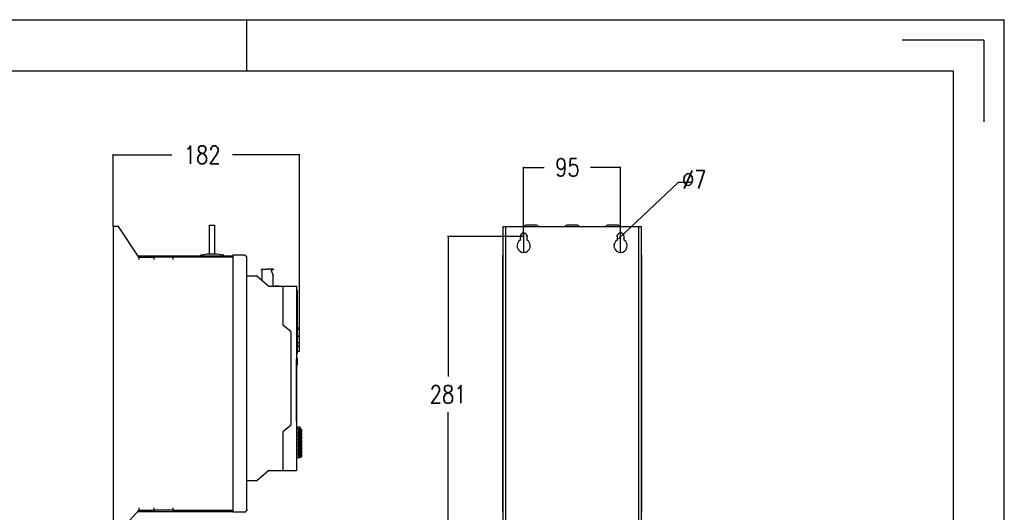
# Model space of a CAD drawing. Header units: millimetres. Extents: x -2787 to 4673, y -54 to 2046.
# Tile 94 of 124: x 520 to 1485, y 568 to 1050. Entities that reach past the tile are written whole.
import ezdxf

# ---------------------------------------------------------------- set-up
doc = ezdxf.new("R2010")
doc.units = ezdxf.units.MM
doc.header["$LTSCALE"] = 81.675
doc.header["$PDMODE"] = 3
doc.header["$PDSIZE"] = 0.3125
doc.layers.get('0').update_dxf_attribs({"linetype": 'CONTINUOUS'})
doc.layers.get('DEFPOINTS').update_dxf_attribs({"linetype": 'CONTINUOUS'})
doc.layers.add('02___PRT_ALL_AXES', color=7, linetype='CONTINUOUS')
doc.styles.get("Standard").update_dxf_attribs({"font": 'SIMPLEX.SHX', "width": 0.8})
doc.dimstyles.new('DIMSTYLE_1', dxfattribs={"dimtxt": 17.5, "dimasz": 0.9375, "dimexe": 0.125, "dimexo": 0.0625, "dimgap": 1.75, "dimtad": 0, "dimtih": 1, "dimtoh": 1, "dimdsep": 46, "dimtxsty": 'Standard', "dimblk": '_FILLED', "dimblk1": '_FILLED', "dimblk2": '_FILLED', "dimcen": 0.09, "dimazin": 2, "dimtfac": 1, "dimtofl": 0, "dimtmove": 0, "dimatfit": 3, "dimldrblk": '_FILLED', "dimfxl": 1, "dimtolj": 1, "dimarcsym": 0})
doc.dimstyles.new('DIMSTYLE_3', dxfattribs={"dimtxt": 17.5, "dimasz": 0.9375, "dimexe": 0.125, "dimexo": 0.0625, "dimgap": 1.75, "dimtad": 0, "dimtih": 1, "dimtoh": 1, "dimdec": 0, "dimdsep": 46, "dimtxsty": 'Standard', "dimblk": '_FILLED', "dimblk1": '_FILLED', "dimblk2": '_FILLED', "dimcen": 0.09, "dimazin": 2, "dimtfac": 1, "dimtofl": 0, "dimtmove": 0, "dimatfit": 3, "dimldrblk": '_FILLED', "dimfxl": 1, "dimtolj": 1, "dimarcsym": 0})

# ---------------------------------------------------------------- blocks, each defined once
blk = doc.blocks.new('_FILLED')
at = {"color": 0, "linetype": 'ByBlock'}
blk.add_solid([(0, 0), (-1, 0.2), (-1, -0.2)], dxfattribs=at)
blk = doc.blocks.new('*D2')
at = {"color": 2, "transparency": 16777216}
for p, q in [((1013.99, 837.95), (1013.99, 906.04)), ((1013.99, 905.42), (1034.16, 905.42)), ((1108.99, 905.42), (1079.66, 905.42)), ((1108.99, 837.95), (1108.99, 906.04))]:
    blk.add_line(p, q, dxfattribs=at)
at = {"color": 2, "transparency": 16777216, "xscale": 0.9375, "yscale": 0.9375, "zscale": 0.9375, "rotation": 180}
blk.add_blockref('_FILLED', (1013.99, 905.42), dxfattribs=at)
at = {"color": 2, "transparency": 16777216, "xscale": 0.9375, "yscale": 0.9375, "zscale": 0.9375}
blk.add_blockref('_FILLED', (1108.99, 905.42), dxfattribs=at)
at = {"color": 2, "transparency": 16777216, "insert": (1056.91, 914.17), "char_height": 17.5, "width": 28, "attachment_point": 2, "line_spacing_factor": 0.9}
blk.add_mtext('95', dxfattribs=at)
blk = doc.blocks.new('*D3')
at = {"color": 2, "transparency": 16777216}
for p, q in [((1013.68, 837.64), (939.29, 837.64)), ((939.92, 837.64), (939.92, 700.72)), ((939.92, 556.64), (939.92, 665.72)), ((1013.68, 556.64), (939.29, 556.64))]:
    blk.add_line(p, q, dxfattribs=at)
at = {"color": 2, "transparency": 16777216, "xscale": 0.9375, "yscale": 0.9375, "zscale": 0.9375}
for p, rotation in [((939.92, 837.64), 90), ((939.92, 556.64), 270)]:
    blk.add_blockref('_FILLED', p, dxfattribs=dict(at, rotation=rotation))
at = {"color": 2, "transparency": 16777216, "insert": (939.92, 691.97), "char_height": 17.5, "width": 42, "attachment_point": 2, "line_spacing_factor": 0.9}
blk.add_mtext('281', dxfattribs=at)
blk = doc.blocks.new('*D4')
at = {"color": 0, "lineweight": -2, "transparency": 16777216}
for p, q in [((1165.27, 890.55), (1107.13, 835.88)), ((1178.72, 890.55), (1165.27, 890.55))]:
    blk.add_line(p, q, dxfattribs=at)
at = {"layer": 'DEFPOINTS', "color": 0, "transparency": 16777216}
for p in [(1111.54, 840.03), (1106.44, 835.24)]:
    blk.add_point(p, dxfattribs=at)
at = {"color": 0, "lineweight": -2, "transparency": 16777216, "xscale": 0.9375, "yscale": 0.9375, "zscale": 0.9375, "rotation": 223.2355796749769}
blk.add_blockref('_FILLED', (1106.44, 835.24), dxfattribs=at)
at = {"color": 0, "transparency": 16777216, "insert": (1169.16, 902.22), "char_height": 17.5, "width": 44.6145, "attachment_point": 1, "line_spacing_factor": 0.9}
blk.add_mtext('\\A1;∅7', dxfattribs=at)
blk = doc.blocks.new('*D7')
at = {"color": 2, "transparency": 16777216}
for p, q in [((611.88, 847.95), (611.88, 918.34)), ((611.88, 917.71), (669.24, 917.71)), ((794.22, 917.71), (728.74, 917.71)), ((794.22, 749.07), (794.22, 918.34))]:
    blk.add_line(p, q, dxfattribs=at)
at = {"color": 2, "transparency": 16777216, "xscale": 0.9375, "yscale": 0.9375, "zscale": 0.9375, "rotation": 180}
blk.add_blockref('_FILLED', (611.88, 917.71), dxfattribs=at)
at = {"color": 2, "transparency": 16777216, "xscale": 0.9375, "yscale": 0.9375, "zscale": 0.9375}
blk.add_blockref('_FILLED', (794.22, 917.71), dxfattribs=at)
at = {"color": 2, "transparency": 16777216, "insert": (698.99, 926.46), "char_height": 17.5, "width": 42, "attachment_point": 2, "line_spacing_factor": 0.9}
blk.add_mtext('182', dxfattribs=at)

msp = doc.modelspace()

# ---------------------------------------------------------------- linework, layer by layer
at = {"color": 3}
for p, q in [((0, 1050), (1485, 1050)), ((1485, 0), (1485, 1050)), ((611.884, 847.636), (611.884, 547.636)), ((616.884, 847.636), (611.884, 847.636)), ((636.884, 817.636), (616.884, 847.636)), ((706.298, 820.836), (706.298, 848.978)), ((706.298, 848.978), (711.298, 848.978)), ((711.298, 820.836), (711.298, 848.978)), ((993.993, 547.636), (993.993, 847.636)), ((993.993, 847.636), (1128.993, 847.636)), ((996.393, 547.636), (996.393, 847.636)), ((1013.99, 841.136), (1013.99, 822.136)), ((1025.99, 848.978), (1016.99, 848.978)), ((1065.99, 848.978), (1056.99, 848.978)), ((1105.99, 848.978), (1096.99, 848.978)), ((1108.99, 822.136), (1108.99, 841.136)), ((1126.593, 847.636), (1126.593, 547.636)), ((1128.993, 847.636), (1128.993, 547.636)), ((1010.493, 837.636), (1010.493, 834.113)), ((1017.493, 834.113), (1017.493, 837.636)), ((1105.493, 837.636), (1105.493, 834.113)), ((1112.493, 834.113), (1112.493, 837.636)), ((698.005, 819.87), (703.798, 820.836)), ((703.798, 820.836), (713.798, 820.836)), ((713.798, 820.836), (719.591, 819.87)), ((636.084, 818.836), (728.884, 818.836)), ((636.884, 817.636), (636.884, 815.236)), ((636.884, 817.636), (652.084, 817.636)), ((638.084, 817.636), (638.084, 818.836)), ((652.084, 815.236), (652.084, 817.636)), ((670.084, 817.636), (652.084, 817.636)), ((670.084, 817.636), (670.084, 815.236)), ((728.884, 817.636), (670.084, 817.636)), ((697.728, 818.836), (697.754, 819.585)), ((719.841, 819.585), (719.868, 818.836)), ((728.884, 819.336), (728.884, 567.936)), ((740.484, 819.336), (728.884, 819.336)), ((742.884, 570.336), (742.884, 816.936)), ((993.493, 567.936), (993.493, 819.336)), ((993.493, 819.336), (993.993, 819.336)), ((1129.493, 819.336), (1128.993, 819.336)), ((1129.493, 819.336), (1129.493, 567.936)), ((756.744, 805.609), (756.744, 805.059)), ((756.844, 805.709), (761.844, 805.709)), ((756.844, 804.959), (757.444, 804.959)), ((757.544, 804.859), (757.544, 794.891)), ((761.944, 805.859), (761.944, 805.809)), ((762.044, 805.959), (768.444, 805.959)), ((766.591, 804.826), (768.544, 799.259)), ((768.444, 804.959), (766.686, 804.959)), ((768.544, 805.859), (768.544, 805.059)), ((742.884, 799.359), (752.198, 799.359)), ((752.525, 799.237), (764.244, 789.091)), ((768.544, 788.969), (768.544, 799.259)), ((764.571, 788.969), (791.384, 788.969)), ((770.144, 788.969), (770.144, 789.469)), ((770.144, 789.469), (773.644, 789.469)), ((770.517, 788.969), (770.517, 789.469)), ((773.644, 788.969), (773.644, 789.469)), ((777.884, 788.469), (777.884, 751.718)), ((791.884, 609.249), (791.884, 788.469)), ((791.884, 784.759), (792.384, 784.759)), ((792.384, 723.138), (792.384, 784.759)), ((778.063, 751.335), (785.706, 744.922)), ((785.884, 744.539), (785.884, 653.179)), ((792.384, 748.759), (794.224, 748.759)), ((792.384, 746.97), (794.224, 746.97)), ((794.224, 725.159), (794.224, 748.759)), ((794.424, 748.159), (794.224, 748.159)), ((794.424, 748.125), (794.224, 748.125)), ((794.424, 748.057), (794.224, 748.057)), ((794.424, 747.921), (794.224, 747.921)), ((794.424, 747.784), (794.224, 747.784)), ((794.424, 747.648), (794.224, 747.648)), ((794.424, 747.512), (794.224, 747.512)), ((794.424, 747.376), (794.224, 747.376)), ((794.424, 747.308), (794.224, 747.308)), ((794.424, 747.274), (794.224, 747.274)), ((794.424, 747.24), (794.224, 747.24)), ((794.424, 747.172), (794.224, 747.172)), ((794.424, 747.07), (794.224, 747.07)), ((794.424, 747.001), (794.224, 747.001)), ((794.424, 746.865), (794.224, 746.865)), ((794.424, 746.695), (794.224, 746.695)), ((794.424, 746.593), (794.224, 746.593)), ((794.424, 746.559), (794.224, 746.559)), ((794.424, 746.059), (794.224, 746.059)), ((794.424, 745.859), (794.224, 745.859)), ((794.424, 745.359), (794.224, 745.359)), ((794.424, 744.459), (794.224, 744.459)), ((794.424, 746.559), (794.424, 748.159)), ((794.424, 745.859), (794.424, 746.059)), ((794.424, 740.659), (794.424, 745.359)), ((792.384, 740.259), (794.224, 740.259)), ((794.224, 733.659), (792.384, 733.659)), ((794.424, 740.659), (794.224, 740.659)), ((794.424, 740.147), (794.224, 740.147)), ((794.424, 739.147), (794.224, 739.147)), ((794.424, 737.959), (794.224, 737.959)), ((794.424, 735.959), (794.224, 735.959)), ((794.424, 734.77), (794.224, 734.77)), ((794.424, 733.77), (794.224, 733.77)), ((794.424, 733.77), (794.424, 740.147)), ((792.384, 730.759), (794.224, 730.759)), ((794.224, 725.159), (792.384, 725.159)), ((794.424, 733.259), (794.224, 733.259)), ((794.424, 729.459), (794.224, 729.459)), ((794.424, 729.376), (794.224, 729.376)), ((794.424, 729.308), (794.224, 729.308)), ((794.424, 729.274), (794.224, 729.274)), ((794.424, 729.24), (794.224, 729.24)), ((794.424, 729.172), (794.224, 729.172)), ((794.424, 729.07), (794.224, 729.07)), ((794.424, 729.001), (794.224, 729.001)), ((794.424, 728.959), (794.224, 728.959)), ((794.424, 728.916), (794.224, 728.916)), ((794.424, 728.831), (794.224, 728.831)), ((794.424, 728.661), (794.224, 728.661)), ((794.424, 728.491), (794.224, 728.491)), ((794.424, 728.321), (794.224, 728.321)), ((794.424, 728.15), (794.224, 728.15)), ((794.424, 727.98), (794.224, 727.98)), ((794.424, 727.895), (794.224, 727.895)), ((794.424, 727.853), (794.224, 727.853)), ((794.424, 727.81), (794.224, 727.81)), ((794.424, 727.725), (794.224, 727.725)), ((794.424, 727.597), (794.224, 727.597)), ((794.424, 727.512), (794.224, 727.512)), ((794.424, 727.342), (794.224, 727.342)), ((794.424, 727.129), (794.224, 727.129)), ((794.424, 727.001), (794.224, 727.001)), ((794.424, 726.959), (794.224, 726.959)), ((794.424, 725.759), (794.224, 725.759)), ((794.424, 725.759), (794.424, 733.259)), ((791.384, 717.782), (791.428, 717.778)), ((791.384, 657.015), (791.384, 717.782)), ((792.384, 723.138), (791.884, 723.138)), ((792.424, 718.789), (792.384, 718.789)), ((792.384, 711.642), (792.384, 718.789)), ((792.424, 718.657), (792.384, 718.657)), ((792.424, 711.642), (792.424, 718.789)), ((791.384, 707.963), (791.884, 707.963)), ((792.424, 711.642), (792.384, 711.642)), ((791.384, 666.834), (791.884, 666.834)), ((791.384, 657.015), (791.428, 657.019)), ((785.706, 652.796), (778.063, 646.382)), ((794.984, 650.959), (791.884, 650.959)), ((794.984, 649.459), (791.884, 649.459)), ((794.984, 650.959), (794.984, 621.459)), ((794.984, 648.959), (796.584, 648.959)), ((794.984, 646.459), (796.584, 646.459)), ((796.084, 648.959), (796.084, 647.657)), ((796.584, 647.657), (796.084, 647.657)), ((796.584, 646.459), (796.584, 648.959)), ((777.884, 645.999), (777.884, 609.249)), ((794.984, 645.959), (791.884, 645.959)), ((794.984, 642.459), (791.884, 642.459)), ((794.984, 638.959), (791.884, 638.959)), ((794.984, 645.459), (796.584, 645.459)), ((794.984, 642.959), (796.584, 642.959)), ((794.984, 641.959), (796.584, 641.959)), ((794.984, 639.459), (796.584, 639.459)), ((794.984, 638.459), (796.584, 638.459)), ((796.084, 645.459), (796.084, 644.157)), ((796.584, 644.157), (796.084, 644.157)), ((796.084, 641.959), (796.084, 640.657)), ((796.584, 640.657), (796.084, 640.657)), ((796.084, 638.459), (796.084, 637.157)), ((796.584, 637.157), (796.084, 637.157)), ((796.584, 642.959), (796.584, 645.459)), ((796.584, 639.459), (796.584, 641.959)), ((796.584, 635.959), (796.584, 638.459)), ((794.984, 635.459), (791.884, 635.459)), ((794.984, 631.959), (791.884, 631.959)), ((794.984, 628.459), (791.884, 628.459)), ((794.984, 635.959), (796.584, 635.959)), ((794.984, 634.959), (796.584, 634.959)), ((794.984, 632.459), (796.584, 632.459)), ((794.984, 631.459), (796.584, 631.459)), ((794.984, 628.959), (796.584, 628.959)), ((794.984, 627.959), (796.584, 627.959)), ((796.084, 634.959), (796.084, 633.657)), ((796.584, 633.657), (796.084, 633.657)), ((796.084, 631.459), (796.084, 630.157)), ((796.584, 630.157), (796.084, 630.157)), ((796.084, 627.959), (796.084, 626.657)), ((796.584, 632.459), (796.584, 634.959)), ((796.584, 628.959), (796.584, 631.459)), ((796.584, 625.459), (796.584, 627.959)), ((794.984, 624.959), (791.884, 624.959)), ((791.884, 621.459), (794.984, 621.459)), ((794.984, 625.459), (796.584, 625.459)), ((794.984, 624.459), (796.584, 624.459)), ((794.984, 621.959), (796.584, 621.959)), ((796.584, 626.657), (796.084, 626.657)), ((796.084, 624.459), (796.084, 623.157)), ((796.584, 623.157), (796.084, 623.157)), ((796.584, 621.959), (796.584, 624.459)), ((764.244, 608.627), (752.525, 598.481)), ((764.571, 608.749), (791.384, 608.749)), ((752.198, 598.359), (742.884, 598.359)), ((616.884, 547.636), (636.884, 569.636)), ((636.884, 572.036), (636.884, 569.636)), ((636.884, 569.636), (652.084, 569.636)), ((638.084, 569.636), (638.084, 568.436)), ((652.084, 569.636), (652.084, 572.036)), ((670.084, 569.636), (652.084, 569.636)), ((670.084, 572.036), (670.084, 569.636)), ((670.084, 569.636), (728.884, 569.636)), ((635.794, 568.436), (728.884, 568.436)), ((705.022, 567.687), (704.995, 568.436)), ((727.135, 568.436), (727.109, 567.687)), ((740.484, 567.936), (728.884, 567.936)), ((993.493, 567.936), (993.993, 567.936)), ((1129.493, 567.936), (1128.993, 567.936))]:
    msp.add_line(p, q, dxfattribs=at)
at = {"color": 7}
for p, q in [((742.5, 1050), (742.5, 1000)), ((1465, 1030), (1385, 1030)), ((1465, 1030), (1465, 950)), ((50, 1000), (1435, 1000)), ((1435, 1000), (1435, 50))]:
    msp.add_line(p, q, dxfattribs=at)
at = {"color": 3}
for centre, radius, start, end in [((1013.993, 837.636), 3.5, 0, 180), ((1016.99, 845.978), 3, 90, 146.227787), ((1025.99, 845.978), 3, 33.772213, 90), ((1056.99, 845.978), 3, 90, 146.227787), ((1065.99, 845.978), 3, 33.772213, 90), ((1096.99, 845.978), 3, 90, 146.227787), ((1108.993, 837.636), 3.5, 0, 180), ((1105.99, 845.978), 3, 33.772213, 90), ((1013.993, 828.636), 6.5, 122.57897, 57.42103), ((1108.993, 828.636), 6.5, 122.57897, 57.42103), ((698.054, 819.574), 0.3, 99.462322, 178), ((719.542, 819.574), 0.3, 2, 80.537678), ((740.484, 816.936), 2.4, 0, 90), ((756.844, 805.609), 0.1, 90, 180), ((756.844, 805.059), 0.1, 180, 270), ((757.444, 804.859), 0.1, 0, 90), ((761.844, 805.809), 0.1, 270, 360), ((762.044, 805.859), 0.1, 90, 180), ((766.686, 804.859), 0.1, 90, 199.334809), ((768.444, 805.859), 0.1, 0, 90), ((768.444, 805.059), 0.1, 270, 360), ((752.198, 798.859), 0.5, 49.112894, 90), ((764.571, 789.469), 0.5, 229.112894, 270), ((777.384, 788.469), 0.5, 0, 90), ((791.384, 788.469), 0.5, 0, 90), ((778.384, 751.718), 0.5, 180, 230), ((785.384, 744.539), 0.5, 0, 50.001494), ((785.384, 653.179), 0.5, 310, 360), ((778.384, 645.999), 0.5, 130, 180), ((764.571, 608.249), 0.5, 90, 130.887106), ((777.384, 609.249), 0.5, 270, 360), ((791.384, 609.249), 0.5, 270, 360), ((752.198, 598.859), 0.5, 270, 310.887106), ((740.484, 570.336), 2.4, 270, 360)]:
    msp.add_arc(centre, radius, start, end, dxfattribs=at)
at = {"color": 2}
msp.add_arc((1108.993, 837.636), 3.5, 180, 228.337745, dxfattribs=at)
at = {"color": 3}
for centre, major_axis, start_param, end_param in [((791.384, 717.28), (0.5, 0), 0, 1.4835299), ((791.384, 657.517), (0, 0.5), -3.0543262, -1.5707963)]:
    msp.add_ellipse(centre, major_axis=major_axis, ratio=1, start_param=start_param, end_param=end_param, dxfattribs=at)
for points, knots in [([(742.884, 816.936), (742.884, 817.037), (742.85, 817.249), (742.705, 817.555), (742.476, 817.855), (742.052, 818.272), (741.378, 818.767), (740.793, 819.14), (740.484, 819.336)], [0, 0, 0, 0, 0.0864879, 0.1804137, 0.2867216, 0.407306, 0.6873991, 1, 1, 1, 1]), ([(793.853, 649.209), (793.802, 649.209), (793.694, 649.187), (793.546, 649.096), (793.413, 648.953), (793.297, 648.764), (793.203, 648.537), (793.108, 648.185), (793.062, 647.709), (793.108, 647.233), (793.203, 646.881), (793.297, 646.653), (793.413, 646.465), (793.546, 646.322), (793.694, 646.231), (793.802, 646.209), (793.853, 646.209)], [0, 0, 0, 0, 0.0419605, 0.0879643, 0.1406283, 0.2008939, 0.2684324, 0.3420537, 0.4999995, 0.6579442, 0.7315647, 0.799103, 0.8593692, 0.9120341, 0.9580389, 1, 1, 1, 1]), ([(793.853, 646.209), (793.904, 646.209), (794.012, 646.231), (794.16, 646.322), (794.293, 646.465), (794.408, 646.653), (794.502, 646.881), (794.597, 647.233), (794.643, 647.709), (794.597, 648.185), (794.502, 648.537), (794.408, 648.764), (794.293, 648.953), (794.16, 649.096), (794.012, 649.187), (793.904, 649.209), (793.853, 649.209)], [0, 0, 0, 0, 0.0419605, 0.0879643, 0.1406283, 0.2008939, 0.2684324, 0.3420537, 0.4999995, 0.6579442, 0.7315647, 0.799103, 0.8593692, 0.9120341, 0.9580389, 1, 1, 1, 1]), ([(793.853, 645.709), (793.802, 645.709), (793.694, 645.687), (793.546, 645.596), (793.413, 645.453), (793.297, 645.264), (793.203, 645.037), (793.108, 644.685), (793.062, 644.209), (793.108, 643.733), (793.203, 643.381), (793.297, 643.153), (793.413, 642.965), (793.546, 642.822), (793.694, 642.731), (793.802, 642.709), (793.853, 642.709)], [0, 0, 0, 0, 0.0419605, 0.0879643, 0.1406283, 0.2008939, 0.2684324, 0.3420537, 0.4999995, 0.6579442, 0.7315647, 0.799103, 0.8593692, 0.9120341, 0.9580389, 1, 1, 1, 1]), ([(793.853, 642.209), (793.802, 642.209), (793.694, 642.187), (793.546, 642.096), (793.413, 641.953), (793.297, 641.764), (793.203, 641.537), (793.108, 641.185), (793.062, 640.709), (793.108, 640.233), (793.203, 639.881), (793.297, 639.653), (793.413, 639.465), (793.546, 639.322), (793.694, 639.231), (793.802, 639.209), (793.853, 639.209)], [0, 0, 0, 0, 0.0419605, 0.0879643, 0.1406283, 0.2008939, 0.2684324, 0.3420537, 0.4999995, 0.6579442, 0.7315647, 0.799103, 0.8593692, 0.9120341, 0.9580389, 1, 1, 1, 1]), ([(793.853, 638.709), (793.802, 638.709), (793.694, 638.687), (793.546, 638.596), (793.413, 638.453), (793.297, 638.264), (793.203, 638.037), (793.108, 637.685), (793.062, 637.209), (793.108, 636.733), (793.203, 636.381), (793.297, 636.153), (793.413, 635.965), (793.546, 635.822), (793.694, 635.731), (793.802, 635.709), (793.853, 635.709)], [0, 0, 0, 0, 0.0419605, 0.0879643, 0.1406283, 0.2008939, 0.2684324, 0.3420537, 0.4999995, 0.6579442, 0.7315647, 0.799103, 0.8593692, 0.9120341, 0.9580389, 1, 1, 1, 1]), ([(793.853, 642.709), (793.904, 642.709), (794.012, 642.731), (794.16, 642.822), (794.293, 642.965), (794.408, 643.153), (794.502, 643.381), (794.597, 643.733), (794.643, 644.209), (794.597, 644.685), (794.502, 645.037), (794.408, 645.264), (794.293, 645.453), (794.16, 645.596), (794.012, 645.687), (793.904, 645.709), (793.853, 645.709)], [0, 0, 0, 0, 0.0419605, 0.0879643, 0.1406283, 0.2008939, 0.2684324, 0.3420537, 0.4999995, 0.6579442, 0.7315647, 0.799103, 0.8593692, 0.9120341, 0.9580389, 1, 1, 1, 1]), ([(793.853, 639.209), (793.904, 639.209), (794.012, 639.231), (794.16, 639.322), (794.293, 639.465), (794.408, 639.653), (794.502, 639.881), (794.597, 640.233), (794.643, 640.709), (794.597, 641.185), (794.502, 641.537), (794.408, 641.764), (794.293, 641.953), (794.16, 642.096), (794.012, 642.187), (793.904, 642.209), (793.853, 642.209)], [0, 0, 0, 0, 0.0419605, 0.0879643, 0.1406283, 0.2008939, 0.2684324, 0.3420537, 0.4999995, 0.6579442, 0.7315647, 0.799103, 0.8593692, 0.9120341, 0.9580389, 1, 1, 1, 1]), ([(793.853, 635.709), (793.904, 635.709), (794.012, 635.731), (794.16, 635.822), (794.293, 635.965), (794.408, 636.153), (794.502, 636.381), (794.597, 636.733), (794.643, 637.209), (794.597, 637.685), (794.502, 638.037), (794.408, 638.264), (794.293, 638.453), (794.16, 638.596), (794.012, 638.687), (793.904, 638.709), (793.853, 638.709)], [0, 0, 0, 0, 0.0419605, 0.0879643, 0.1406283, 0.2008939, 0.2684324, 0.3420537, 0.4999995, 0.6579442, 0.7315647, 0.799103, 0.8593692, 0.9120341, 0.9580389, 1, 1, 1, 1]), ([(793.853, 635.209), (793.802, 635.209), (793.694, 635.187), (793.546, 635.096), (793.413, 634.953), (793.297, 634.764), (793.203, 634.537), (793.108, 634.185), (793.062, 633.709), (793.108, 633.233), (793.203, 632.881), (793.297, 632.653), (793.413, 632.465), (793.546, 632.322), (793.694, 632.231), (793.802, 632.209), (793.853, 632.209)], [0, 0, 0, 0, 0.0419605, 0.0879643, 0.1406283, 0.2008939, 0.2684324, 0.3420537, 0.4999995, 0.6579442, 0.7315647, 0.799103, 0.8593692, 0.9120341, 0.9580389, 1, 1, 1, 1]), ([(793.853, 631.709), (793.802, 631.709), (793.694, 631.687), (793.546, 631.596), (793.413, 631.453), (793.297, 631.264), (793.203, 631.037), (793.108, 630.685), (793.062, 630.209), (793.108, 629.733), (793.203, 629.381), (793.297, 629.153), (793.413, 628.965), (793.546, 628.822), (793.694, 628.731), (793.802, 628.709), (793.853, 628.709)], [0, 0, 0, 0, 0.0419605, 0.0879643, 0.1406283, 0.2008939, 0.2684324, 0.3420537, 0.4999995, 0.6579442, 0.7315647, 0.799103, 0.8593692, 0.9120341, 0.9580389, 1, 1, 1, 1]), ([(793.853, 628.209), (793.802, 628.209), (793.694, 628.187), (793.546, 628.096), (793.413, 627.953), (793.297, 627.764), (793.203, 627.537), (793.108, 627.185), (793.062, 626.709), (793.108, 626.233), (793.203, 625.881), (793.297, 625.653), (793.413, 625.465), (793.546, 625.322), (793.694, 625.231), (793.802, 625.209), (793.853, 625.209)], [0, 0, 0, 0, 0.0419605, 0.0879643, 0.1406283, 0.2008939, 0.2684324, 0.3420537, 0.4999995, 0.6579442, 0.7315647, 0.799103, 0.8593692, 0.9120341, 0.9580389, 1, 1, 1, 1]), ([(793.853, 632.209), (793.904, 632.209), (794.012, 632.231), (794.16, 632.322), (794.293, 632.465), (794.408, 632.653), (794.502, 632.881), (794.597, 633.233), (794.643, 633.709), (794.597, 634.185), (794.502, 634.537), (794.408, 634.764), (794.293, 634.953), (794.16, 635.096), (794.012, 635.187), (793.904, 635.209), (793.853, 635.209)], [0, 0, 0, 0, 0.0419605, 0.0879643, 0.1406283, 0.2008939, 0.2684324, 0.3420537, 0.4999995, 0.6579442, 0.7315647, 0.799103, 0.8593692, 0.9120341, 0.9580389, 1, 1, 1, 1]), ([(793.853, 628.709), (793.904, 628.709), (794.012, 628.731), (794.16, 628.822), (794.293, 628.965), (794.408, 629.153), (794.502, 629.381), (794.597, 629.733), (794.643, 630.209), (794.597, 630.685), (794.502, 631.037), (794.408, 631.264), (794.293, 631.453), (794.16, 631.596), (794.012, 631.687), (793.904, 631.709), (793.853, 631.709)], [0, 0, 0, 0, 0.0419605, 0.0879643, 0.1406283, 0.2008939, 0.2684324, 0.3420537, 0.4999995, 0.6579442, 0.7315647, 0.799103, 0.8593692, 0.9120341, 0.9580389, 1, 1, 1, 1]), ([(793.853, 625.209), (793.904, 625.209), (794.012, 625.231), (794.16, 625.322), (794.293, 625.465), (794.408, 625.653), (794.502, 625.881), (794.597, 626.233), (794.643, 626.709), (794.597, 627.185), (794.502, 627.537), (794.408, 627.764), (794.293, 627.953), (794.16, 628.096), (794.012, 628.187), (793.904, 628.209), (793.853, 628.209)], [0, 0, 0, 0, 0.0419605, 0.0879643, 0.1406283, 0.2008939, 0.2684324, 0.3420537, 0.4999995, 0.6579442, 0.7315647, 0.799103, 0.8593692, 0.9120341, 0.9580389, 1, 1, 1, 1]), ([(793.853, 624.709), (793.802, 624.709), (793.694, 624.687), (793.546, 624.596), (793.413, 624.453), (793.297, 624.264), (793.203, 624.037), (793.108, 623.685), (793.062, 623.209), (793.108, 622.733), (793.203, 622.381), (793.297, 622.153), (793.413, 621.965), (793.546, 621.822), (793.694, 621.731), (793.802, 621.709), (793.853, 621.709)], [0, 0, 0, 0, 0.0419605, 0.0879643, 0.1406283, 0.2008939, 0.2684324, 0.3420537, 0.4999995, 0.6579442, 0.7315647, 0.799103, 0.8593692, 0.9120341, 0.9580389, 1, 1, 1, 1]), ([(793.853, 621.709), (793.904, 621.709), (794.012, 621.731), (794.16, 621.822), (794.293, 621.965), (794.408, 622.153), (794.502, 622.381), (794.597, 622.733), (794.643, 623.209), (794.597, 623.685), (794.502, 624.037), (794.408, 624.264), (794.293, 624.453), (794.16, 624.596), (794.012, 624.687), (793.904, 624.709), (793.853, 624.709)], [0, 0, 0, 0, 0.0419605, 0.0879643, 0.1406283, 0.2008939, 0.2684324, 0.3420537, 0.4999995, 0.6579442, 0.7315647, 0.799103, 0.8593692, 0.9120341, 0.9580389, 1, 1, 1, 1]), ([(778.381, 608.749), (778.365, 608.749), (778.336, 608.811), (778.347, 608.909), (778.339, 609.067), (778.341, 609.185), (778.341, 609.249)], [0, 0, 0, 0, 0.0943956, 0.3053022, 0.6233281, 1, 1, 1, 1]), ([(742.884, 570.336), (742.884, 570.235), (742.85, 570.023), (742.705, 569.717), (742.476, 569.417), (742.052, 569), (741.378, 568.504), (740.793, 568.132), (740.484, 567.936)], [0, 0, 0, 0, 0.0864879, 0.1804137, 0.2867216, 0.407306, 0.6873991, 1, 1, 1, 1])]:
    msp.add_open_spline(points, degree=3, knots=knots, dxfattribs=at)
msp.add_open_spline([(785.884, 744.54), (785.884, 744.596), (785.873, 744.652), (785.854, 744.704)], degree=3, dxfattribs=at)
at = {"layer": '02___PRT_ALL_AXES', "color": 3}
for centre, start, end in [((1021.49, 838.978), 181.39805, 199.516628), ((1101.49, 838.978), 340.741779, 358.375245)]:
    msp.add_arc(centre, 4.25, start, end, dxfattribs=at)

# ---------------------------------------------------------------- dimensions: what is measured, and where the dimension line sits
at = {"color": 2}
for base, p1, p2, dimstyle, picture, middle in [((794.224, 917.713), (611.884, 847.886), (794.224, 749.009), 'DIMSTYLE_3', '*D7', (700.743, 917.713)), ((1108.993, 905.415), (1013.993, 837.886), (1108.993, 837.886), 'DIMSTYLE_1', '*D2', (1057.347, 905.415))]:
    dim = msp.add_linear_dim(base=base, p1=p1, p2=p2, dimstyle=dimstyle, dxfattribs=at)
    dim.commit()
    dim.dimension.update_dxf_attribs({"geometry": picture, "text_midpoint": middle, "dimtype": 160})
dim = msp.add_diameter_dim_2p(p1=(1111.543, 840.033), p2=(1106.444, 835.238), dimstyle='DIMSTYLE_1', dxfattribs=at)
dim.commit()
dim.dimension.update_dxf_attribs({"geometry": '*D4', "text_midpoint": (1191.471, 890.549), "dimtype": 163})
dim = msp.add_linear_dim(base=(939.919, 556.636), p1=(1013.743, 837.636), p2=(1013.743, 556.636), angle=270, dimstyle='DIMSTYLE_1', dxfattribs=at)
dim.commit()
dim.dimension.update_dxf_attribs({"geometry": '*D3', "text_midpoint": (938.169, 683.22), "dimtype": 160})

doc.saveas('drawing.dxf')
